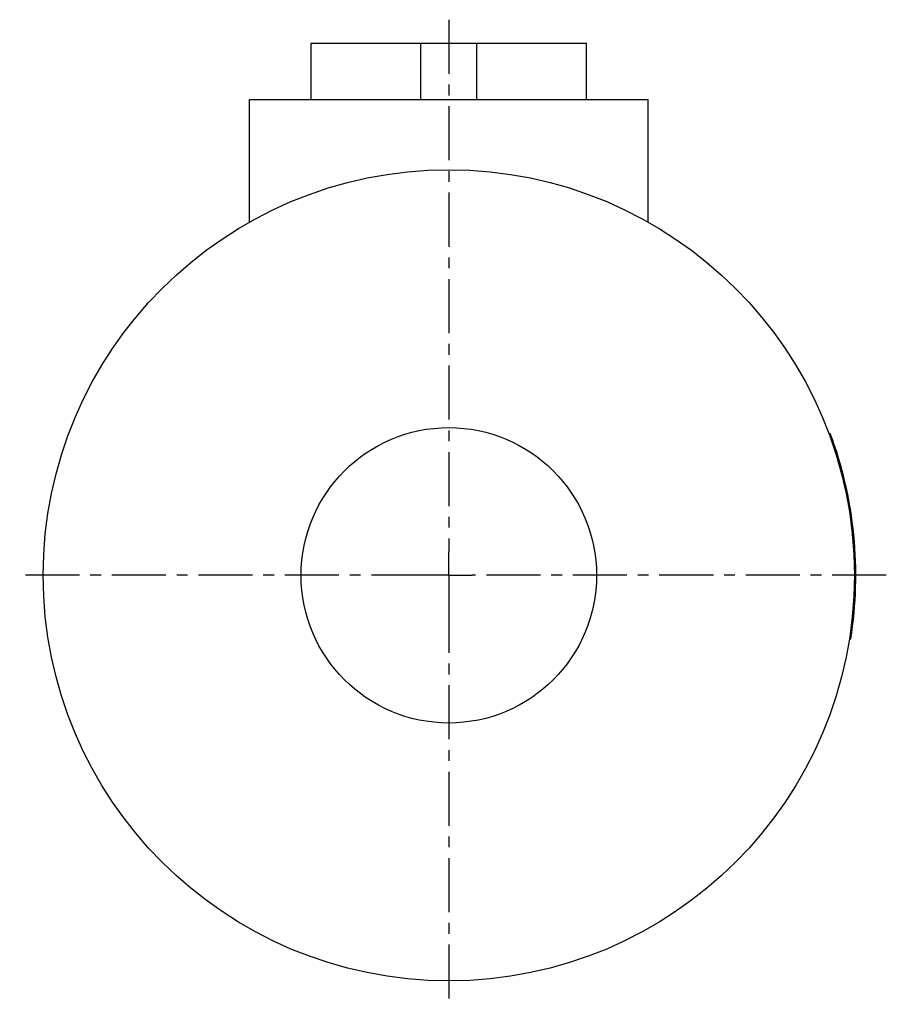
# Model space of a CAD drawing. Header units: millimetres. Extents: x 193 to 378, y 109 to 319.
import ezdxf

# ---------------------------------------------------------------- set-up
doc = ezdxf.new("R2010")
doc.units = ezdxf.units.MM
doc.header["$LTSCALE"] = 30.734
doc.linetypes.add('CENTER', pattern=[0.6, 0.375, -0.075, 0.075, -0.075])
doc.layers.get('0').update_dxf_attribs({"linetype": 'CONTINUOUS'})
doc.layers.add('DEFAULT_1', color=7, linetype='CENTER')

msp = doc.modelspace()

# ---------------------------------------------------------------- linework, layer by layer
at = {"color": 7, "linetype": 'CONTINUOUS'}
for p, q in [((255.58, 302), (255.58, 314)), ((255.58, 314), (314.29, 314)), ((278.93, 302), (278.93, 314)), ((290.93, 302), (290.93, 314)), ((314.29, 302), (314.29, 314)), ((242.43, 275.84), (242.43, 302)), ((242.43, 302), (327.43, 302)), ((327.43, 275.84), (327.43, 302)), ((365.97, 230.74), (366.28, 230.77)), ((366.37, 229.66), (366.68, 229.69)), ((371.15, 193.49), (371.45, 193.51)), ((370.66, 188.99), (370.97, 189.02)), ((370.35, 186.9), (370.66, 186.92))]:
    msp.add_line(p, q, dxfattribs=at)
for radius in [86.5, 31.5]:
    msp.add_circle((284.93, 200.5), radius, dxfattribs=at)
msp.add_arc((284.93, 200.5), 86.8, 350.9992, 20.4069, dxfattribs=at)
at = {"layer": 'DEFAULT_1', "color": 2, "linetype": 'CENTER'}
for p, q in [((284.93, 319), (284.93, 205.5)), ((284.93, 200.5), (284.93, 205.5)), ((279.93, 200.5), (193.41, 200.5)), ((284.93, 200.5), (279.93, 200.5)), ((284.93, 200.5), (289.93, 200.5)), ((284.93, 200.5), (284.93, 195.5)), ((378.23, 200.5), (289.93, 200.5)), ((284.93, 195.5), (284.93, 109))]:
    msp.add_line(p, q, dxfattribs=at)

doc.saveas('drawing.dxf')
